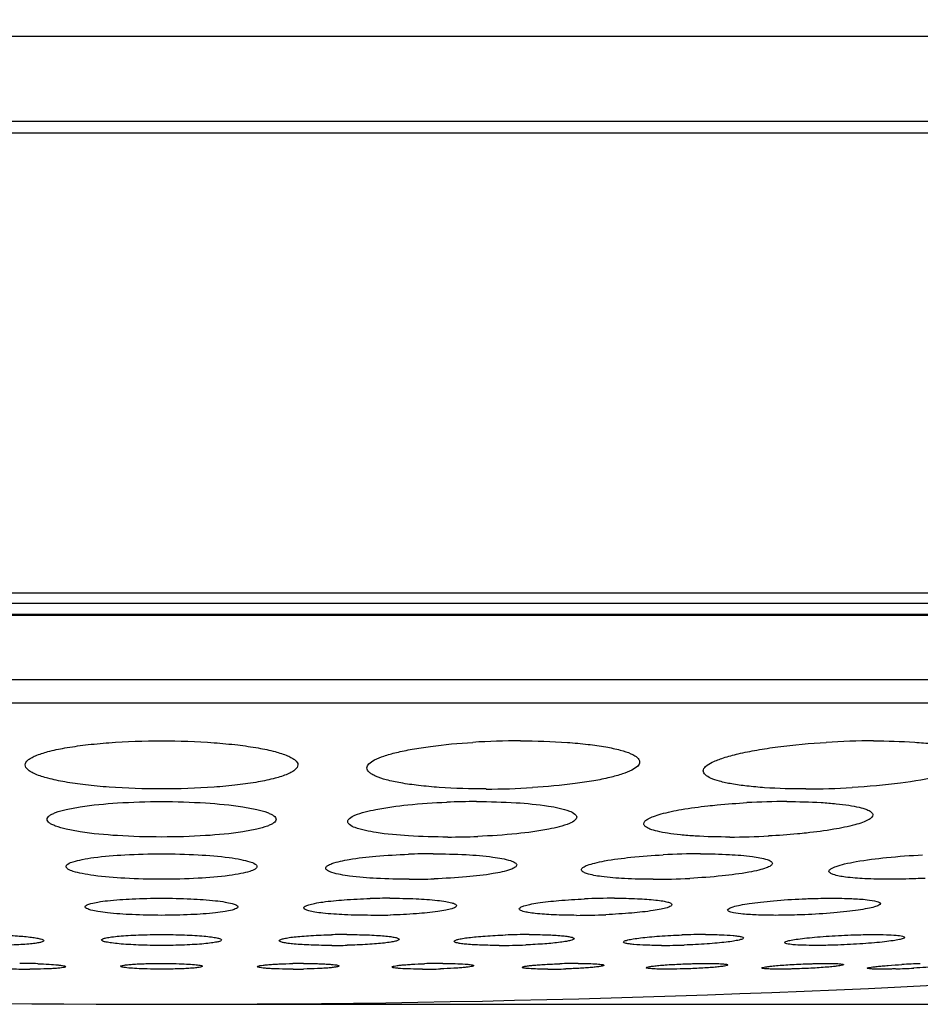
# Model space of a CAD drawing. Header units: millimetres. Extents: x 537 to 2248, y 801 to 1949.
# Tile 32 of 80: x 842 to 859, y 1464 to 1482. Entities that reach past the tile are written whole.
import ezdxf

# ---------------------------------------------------------------- set-up
doc = ezdxf.new("R2010")
doc.units = ezdxf.units.MM
doc.header["$LTSCALE"] = 16.335
doc.header["$PDMODE"] = 3
doc.header["$PDSIZE"] = 0.3125
doc.layers.get('0').update_dxf_attribs({"linetype": 'CONTINUOUS'})
doc.layers.get('Defpoints').update_dxf_attribs({"linetype": 'CONTINUOUS'})
doc.layers.add('02___PRT_ALL_AXES', color=7, linetype='CONTINUOUS')
doc.styles.get("Standard").update_dxf_attribs({"font": 'SimSun Regular.ttf', "width": 0.8})
doc.dimstyles.new('DIMSTYLE_1', dxfattribs={"dimtxt": 15, "dimasz": 10, "dimexe": 0.18, "dimexo": 0.0625, "dimgap": 0.09, "dimtad": 1, "dimdec": 1, "dimdsep": 46, "dimtxsty": 'Standard', "dimblk": 'CLOSED', "dimcen": 0.09, "dimadec": 0, "dimazin": 0, "dimtp": 0.01, "dimtm": 0.01, "dimtfac": 1, "dimtdec": 1, "dimtofl": 0, "dimtmove": 0, "dimatfit": 3, "dimldrblk": 'CLOSED', "dimfxl": 1, "dimtolj": 1, "dimarcsym": 0})

# ---------------------------------------------------------------- blocks, each defined once
blk = doc.blocks.new('_CLOSED')
at = {"color": 0, "linetype": 'ByBlock'}
for p, q in [((0, 0), (-1, 0.2143)), ((-1, 0.2143), (-1, -0.2143)), ((-1, -0.2143), (0, 0)), ((-1, 0), (0, 0))]:
    blk.add_line(p, q, dxfattribs=at)
blk = doc.blocks.new('*D34')
at = {"color": 0, "lineweight": -2, "transparency": 16777216}
for p, q in [((934.23, 1767.087), (1074.613, 1767.087)), ((1074.433, 1474.087), (1074.433, 1757.087)), ((844.723, 1464.087), (1074.613, 1464.087))]:
    blk.add_line(p, q, dxfattribs=at)
at = {"layer": 'Defpoints', "color": 0, "transparency": 16777216}
for p in [(934.168, 1767.087), (1074.433, 1767.087), (844.661, 1464.087)]:
    blk.add_point(p, dxfattribs=at)
at = {"color": 0, "lineweight": -2, "transparency": 16777216, "xscale": 10, "yscale": 10, "zscale": 10}
for p, rotation in [((1074.433, 1767.087), 90), ((1074.433, 1464.087), 270)]:
    blk.add_blockref('_CLOSED', p, dxfattribs=dict(at, rotation=rotation))
at = {"color": 0, "transparency": 16777216, "insert": (1065.093, 1615.587), "char_height": 15, "attachment_point": 5, "rotation": 90}
blk.add_mtext('\\A1;303mm [11.93in]', dxfattribs=at)

msp = doc.modelspace()

# ---------------------------------------------------------------- linework, layer by layer
at = {"color": 7, "linetype": 'Continuous'}
for p, q in [((758.562, 1481.836), (930.76, 1481.836)), ((760.543, 1480.279), (928.778, 1480.279)), ((761.161, 1480.065), (928.161, 1480.065)), ((909.67, 1471.625), (779.651, 1471.625)), ((909.277, 1471.437), (780.044, 1471.437)), ((780.903, 1471.24), (908.418, 1471.24)), ((908.197, 1471.215), (781.125, 1471.215)), ((901.391, 1470.034), (787.931, 1470.034)), ((900.753, 1469.608), (788.568, 1469.608))]:
    msp.add_line(p, q, dxfattribs=at)
msp.add_arc((844.661, 1751.795), 287.708, 266.23382, 273.75835, dxfattribs=at)
at = {"layer": '02___PRT_ALL_AXES', "color": 7, "linetype": 'Continuous'}
for centre, radius, start, end in [((851.241, 1454.798), 14.119, 89.9995, 93.5369), ((857.731, 1454.367), 14.55, 90.0576, 93.4847), ((850.614, 1482.213), 14.179, 270.0009, 273.4279), ((856.459, 1482.616), 14.581, 270.0558, 273.3923), ((850.44, 1454.209), 13.594, 90.0052, 92.3114), ((856.137, 1453.87), 13.934, 90.0499, 93.0564), ((849.911, 1480.778), 13.624, 270.0047, 272.3023), ((855.069, 1481.107), 13.953, 270.0484, 272.9762), ((849.644, 1453.689), 13.157, 90.0062, 91.9872), ((854.552, 1453.508), 13.338, 90.0274, 92.978), ((853.67, 1479.726), 13.347, 270.0263, 272.9002), ((849.203, 1479.558), 13.179, 270.0058, 271.9806), ((848.848, 1453.499), 12.532, 90.0052, 91.656), ((852.972, 1453.327), 12.704, 90.023, 92.5089), ((848.495, 1478.266), 12.547, 270.0049, 271.6519), ((852.266, 1478.425), 12.707, 270.0221, 272.4457), ((848.058, 1453.22), 12.146, 90.0043, 91.3341), ((851.404, 1453.052), 12.313, 90.0187, 92.0446), ((854.652, 1452.766), 12.6, 90.0711, 92.0371), ((847.781, 1477.321), 12.155, 270.004, 271.3316), ((850.848, 1477.528), 12.362, 270.0224, 272.2704), ((853.812, 1477.736), 12.57, 270.0682, 271.9762), ((842.062, 1454.338), 10.498, 88.1948, 90.0136), ((847.262, 1454.065), 10.771, 90.0043, 91.026), ((849.824, 1453.866), 10.97, 90.0174, 91.7768), ((852.312, 1453.528), 11.307, 90.063, 91.7597), ((859.034, 1450.523), 14.315, 91.8418, 93.1983), ((842.246, 1475.257), 10.525, 268.233, 270.0121), ((847.073, 1475.509), 10.777, 270.0041, 271.0244), ((849.445, 1475.7), 10.969, 270.0169, 271.74), ((851.735, 1476.018), 11.287, 270.0612, 271.7163), ((857.672, 1478.98), 14.251, 271.8113, 273.1385)]:
    msp.add_arc(centre, radius, start, end, dxfattribs=at)
for points, knots in [([(842.161, 1468.475), (842.161, 1468.508), (842.199, 1468.56), (842.271, 1468.607), (842.393, 1468.666), (842.6, 1468.73), (842.907, 1468.794), (843.281, 1468.847), (843.872, 1468.902), (844.339, 1468.917), (844.661, 1468.917)], [0, 0, 0, 0, 0.037524, 0.065251, 0.100282, 0.192971, 0.314619, 0.461623, 0.629115, 1, 1, 1, 1]), ([(844.661, 1468.917), (844.982, 1468.917), (845.449, 1468.902), (846.04, 1468.847), (846.415, 1468.794), (846.721, 1468.73), (846.928, 1468.666), (847.05, 1468.607), (847.122, 1468.56), (847.161, 1468.508), (847.161, 1468.475)], [0, 0, 0, 0, 0.370858, 0.538331, 0.685326, 0.806989, 0.899692, 0.934731, 0.962466, 1, 1, 1, 1]), ([(851.241, 1468.917), (851.528, 1468.917), (851.943, 1468.905), (852.465, 1468.858), (852.789, 1468.813), (853.053, 1468.757), (853.23, 1468.702), (853.334, 1468.649), (853.395, 1468.607), (853.427, 1468.56), (853.427, 1468.531)], [0, 0, 0, 0, 0.378573, 0.545632, 0.690685, 0.80976, 0.900267, 0.93451, 0.961808, 1, 1, 1, 1]), ([(857.717, 1468.917), (857.969, 1468.917), (858.329, 1468.907), (858.782, 1468.868), (859.058, 1468.829), (859.281, 1468.783), (859.446, 1468.728), (859.556, 1468.672), (859.595, 1468.611), (859.595, 1468.585)], [0, 0, 0, 0, 0.38546, 0.552179, 0.695519, 0.812342, 0.900868, 0.961216, 1, 1, 1, 1]), ([(848.427, 1468.42), (848.427, 1468.447), (848.468, 1468.513), (848.581, 1468.579), (848.753, 1468.648), (848.984, 1468.711), (849.27, 1468.769), (849.737, 1468.84), (850.109, 1468.874), (850.369, 1468.89)], [0, 0, 0, 0, 0.039767, 0.101699, 0.191574, 0.309255, 0.452751, 0.618555, 1, 1, 1, 1]), ([(854.595, 1468.366), (854.595, 1468.396), (854.647, 1468.468), (854.779, 1468.539), (854.983, 1468.616), (855.255, 1468.687), (855.59, 1468.754), (856.126, 1468.834), (856.552, 1468.872), (856.847, 1468.89)], [0, 0, 0, 0, 0.038025, 0.100507, 0.192291, 0.312374, 0.457922, 0.624571, 1, 1, 1, 1]), ([(859.595, 1468.585), (859.595, 1468.555), (859.561, 1468.507), (859.497, 1468.46), (859.388, 1468.401), (859.203, 1468.334), (858.799, 1468.228), (858.164, 1468.127), (857.62, 1468.078), (857.322, 1468.06)], [0, 0, 0, 0, 0.037982, 0.06581, 0.100741, 0.192669, 0.31294, 0.625139, 1, 1, 1, 1]), ([(844.661, 1468.035), (844.339, 1468.035), (843.873, 1468.05), (843.282, 1468.104), (842.908, 1468.157), (842.601, 1468.221), (842.394, 1468.284), (842.271, 1468.344), (842.2, 1468.391), (842.161, 1468.443), (842.161, 1468.475)], [0, 0, 0, 0, 0.370717, 0.538126, 0.685097, 0.806788, 0.899531, 0.934624, 0.9624, 1, 1, 1, 1]), ([(847.161, 1468.475), (847.16, 1468.443), (847.121, 1468.391), (847.05, 1468.344), (846.928, 1468.285), (846.72, 1468.221), (846.414, 1468.157), (846.039, 1468.104), (845.448, 1468.05), (844.982, 1468.035), (844.661, 1468.035)], [0, 0, 0, 0, 0.03759, 0.065363, 0.100452, 0.193186, 0.314865, 0.461844, 0.629272, 1, 1, 1, 1]), ([(850.614, 1468.035), (850.327, 1468.035), (849.912, 1468.047), (849.39, 1468.094), (849.066, 1468.139), (848.802, 1468.194), (848.625, 1468.249), (848.521, 1468.302), (848.459, 1468.344), (848.427, 1468.391), (848.427, 1468.42)], [0, 0, 0, 0, 0.378517, 0.545538, 0.690574, 0.80968, 0.900197, 0.934464, 0.961796, 1, 1, 1, 1]), ([(853.427, 1468.531), (853.427, 1468.503), (853.385, 1468.437), (853.271, 1468.371), (853.097, 1468.302), (852.862, 1468.238), (852.573, 1468.18), (852.101, 1468.109), (851.724, 1468.076), (851.462, 1468.06)], [0, 0, 0, 0, 0.039713, 0.101716, 0.191763, 0.309611, 0.453234, 0.619078, 1, 1, 1, 1]), ([(856.473, 1468.035), (856.222, 1468.035), (855.861, 1468.044), (855.408, 1468.084), (855.132, 1468.122), (854.909, 1468.168), (854.744, 1468.223), (854.634, 1468.28), (854.595, 1468.34), (854.595, 1468.366)], [0, 0, 0, 0, 0.385475, 0.55217, 0.695502, 0.812335, 0.900883, 0.961219, 1, 1, 1, 1]), ([(842.561, 1467.479), (842.561, 1467.503), (842.595, 1467.542), (842.654, 1467.576), (842.757, 1467.62), (842.931, 1467.666), (843.309, 1467.735), (843.893, 1467.789), (844.391, 1467.804), (844.661, 1467.804)], [0, 0, 0, 0, 0.034374, 0.061287, 0.095864, 0.188397, 0.310523, 0.626835, 1, 1, 1, 1]), ([(844.661, 1467.804), (844.93, 1467.804), (845.428, 1467.789), (846.012, 1467.735), (846.39, 1467.666), (846.564, 1467.62), (846.667, 1467.576), (846.726, 1467.542), (846.761, 1467.503), (846.761, 1467.479)], [0, 0, 0, 0, 0.373131, 0.689414, 0.811555, 0.904103, 0.93869, 0.965612, 1, 1, 1, 1]), ([(848.075, 1467.438), (848.075, 1467.46), (848.118, 1467.514), (848.291, 1467.594), (848.653, 1467.68), (849.216, 1467.754), (849.652, 1467.783), (849.891, 1467.793)], [0, 0, 0, 0, 0.035399, 0.096055, 0.30606, 0.619362, 1, 1, 1, 1]), ([(850.438, 1467.804), (850.68, 1467.804), (851.12, 1467.792), (851.688, 1467.741), (852.056, 1467.668), (852.231, 1467.594), (852.275, 1467.541), (852.275, 1467.519)], [0, 0, 0, 0, 0.381222, 0.695371, 0.905063, 0.965089, 1, 1, 1, 1]), ([(853.503, 1467.398), (853.503, 1467.414), (853.527, 1467.453), (853.593, 1467.495), (853.693, 1467.539), (853.896, 1467.601), (854.229, 1467.669), (854.518, 1467.708), (854.68, 1467.726)], [0, 0, 0, 0, 0.039062, 0.099425, 0.18674, 0.301697, 0.608284, 1, 1, 1, 1]), ([(854.68, 1467.726), (854.737, 1467.732), (854.975, 1467.757), (855.213, 1467.774), (855.394, 1467.784)], [0, 0, 0, 0, 0.239548, 1, 1, 1, 1]), ([(856.125, 1467.804), (856.336, 1467.804), (856.639, 1467.797), (857.019, 1467.768), (857.251, 1467.739), (857.438, 1467.706), (857.577, 1467.665), (857.667, 1467.625), (857.703, 1467.579), (857.703, 1467.56)], [0, 0, 0, 0, 0.38811, 0.555969, 0.700192, 0.817471, 0.905754, 0.96466, 1, 1, 1, 1]), ([(844.661, 1467.154), (844.391, 1467.154), (843.894, 1467.169), (843.309, 1467.222), (842.932, 1467.291), (842.758, 1467.337), (842.654, 1467.381), (842.596, 1467.415), (842.561, 1467.454), (842.561, 1467.479)], [0, 0, 0, 0, 0.372984, 0.689177, 0.811343, 0.903933, 0.938573, 0.965539, 1, 1, 1, 1]), ([(846.761, 1467.479), (846.76, 1467.454), (846.726, 1467.415), (846.667, 1467.381), (846.564, 1467.337), (846.389, 1467.291), (846.012, 1467.222), (845.428, 1467.169), (844.93, 1467.154), (844.661, 1467.154)], [0, 0, 0, 0, 0.034448, 0.061408, 0.096044, 0.188622, 0.310777, 0.626996, 1, 1, 1, 1]), ([(852.275, 1467.519), (852.275, 1467.497), (852.232, 1467.444), (852.059, 1467.363), (851.696, 1467.277), (851.134, 1467.204), (850.698, 1467.174), (850.458, 1467.165)], [0, 0, 0, 0, 0.035464, 0.096177, 0.306264, 0.619535, 1, 1, 1, 1]), ([(857.703, 1467.56), (857.703, 1467.543), (857.678, 1467.503), (857.61, 1467.461), (857.506, 1467.416), (857.296, 1467.353), (856.953, 1467.285), (856.655, 1467.245), (856.488, 1467.227)], [0, 0, 0, 0, 0.038738, 0.099104, 0.186605, 0.301852, 0.608873, 1, 1, 1, 1]), ([(849.912, 1467.154), (849.671, 1467.154), (849.231, 1467.166), (848.663, 1467.217), (848.295, 1467.29), (848.12, 1467.363), (848.075, 1467.416), (848.075, 1467.438)], [0, 0, 0, 0, 0.381155, 0.695245, 0.904977, 0.965068, 1, 1, 1, 1]), ([(855.081, 1467.154), (854.87, 1467.154), (854.567, 1467.161), (854.187, 1467.19), (853.955, 1467.218), (853.768, 1467.252), (853.629, 1467.293), (853.539, 1467.332), (853.503, 1467.379), (853.503, 1467.398)], [0, 0, 0, 0, 0.388098, 0.555924, 0.700138, 0.817428, 0.905738, 0.964646, 1, 1, 1, 1]), ([(856.488, 1467.227), (856.433, 1467.221), (856.201, 1467.198), (855.97, 1467.182), (855.793, 1467.173)], [0, 0, 0, 0, 0.24038, 1, 1, 1, 1]), ([(842.911, 1466.612), (842.911, 1466.631), (842.959, 1466.674), (843.059, 1466.708), (843.221, 1466.748), (843.535, 1466.796), (844.022, 1466.836), (844.436, 1466.846), (844.661, 1466.846)], [0, 0, 0, 0, 0.031395, 0.091593, 0.184122, 0.306628, 0.624794, 1, 1, 1, 1]), ([(844.661, 1466.846), (844.885, 1466.846), (845.299, 1466.836), (845.786, 1466.796), (846.1, 1466.748), (846.262, 1466.708), (846.362, 1466.674), (846.411, 1466.631), (846.411, 1466.612)], [0, 0, 0, 0, 0.375192, 0.693351, 0.81586, 0.908395, 0.9686, 1, 1, 1, 1]), ([(847.673, 1466.583), (847.673, 1466.6), (847.712, 1466.639), (847.854, 1466.695), (848.158, 1466.758), (848.625, 1466.81), (848.989, 1466.831), (849.188, 1466.838)], [0, 0, 0, 0, 0.03206, 0.091357, 0.301505, 0.616626, 1, 1, 1, 1]), ([(849.643, 1466.846), (849.843, 1466.846), (850.21, 1466.837), (850.682, 1466.801), (850.989, 1466.747), (851.134, 1466.697), (851.173, 1466.658), (851.173, 1466.642)], [0, 0, 0, 0, 0.383465, 0.699594, 0.909519, 0.968372, 1, 1, 1, 1]), ([(852.361, 1466.554), (852.361, 1466.571), (852.4, 1466.61), (852.484, 1466.643), (852.618, 1466.684), (852.884, 1466.737), (853.303, 1466.791), (853.662, 1466.817), (853.859, 1466.828)], [0, 0, 0, 0, 0.031804, 0.091127, 0.181473, 0.301467, 0.616621, 1, 1, 1, 1]), ([(854.546, 1466.846), (854.722, 1466.846), (855.039, 1466.839), (855.446, 1466.809), (855.706, 1466.763), (855.829, 1466.719), (855.861, 1466.685), (855.861, 1466.67)], [0, 0, 0, 0, 0.390565, 0.704747, 0.910315, 0.968039, 1, 1, 1, 1]), ([(856.899, 1466.527), (856.899, 1466.545), (856.948, 1466.586), (857.045, 1466.622), (857.204, 1466.666), (857.511, 1466.726), (857.989, 1466.786), (858.396, 1466.816), (858.617, 1466.828)], [0, 0, 0, 0, 0.030704, 0.091054, 0.183737, 0.306289, 0.624109, 1, 1, 1, 1]), ([(844.661, 1466.379), (844.436, 1466.379), (844.022, 1466.389), (843.535, 1466.429), (843.221, 1466.477), (843.059, 1466.517), (842.959, 1466.55), (842.911, 1466.594), (842.911, 1466.612)], [0, 0, 0, 0, 0.375173, 0.693275, 0.815801, 0.908337, 0.968577, 1, 1, 1, 1]), ([(846.411, 1466.612), (846.411, 1466.594), (846.362, 1466.55), (846.262, 1466.517), (846.1, 1466.477), (845.786, 1466.429), (845.299, 1466.389), (844.885, 1466.379), (844.661, 1466.379)], [0, 0, 0, 0, 0.031422, 0.091659, 0.184197, 0.306726, 0.624828, 1, 1, 1, 1]), ([(849.204, 1466.379), (849.003, 1466.379), (848.637, 1466.388), (848.165, 1466.424), (847.858, 1466.477), (847.713, 1466.528), (847.673, 1466.566), (847.673, 1466.583)], [0, 0, 0, 0, 0.383328, 0.699346, 0.909367, 0.968278, 1, 1, 1, 1]), ([(851.173, 1466.642), (851.173, 1466.625), (851.134, 1466.585), (850.992, 1466.53), (850.688, 1466.467), (850.221, 1466.415), (849.857, 1466.394), (849.658, 1466.387)], [0, 0, 0, 0, 0.032134, 0.091575, 0.30183, 0.616892, 1, 1, 1, 1]), ([(855.861, 1466.67), (855.861, 1466.654), (855.821, 1466.615), (855.736, 1466.581), (855.599, 1466.54), (855.331, 1466.487), (854.907, 1466.433), (854.544, 1466.406), (854.345, 1466.396)], [0, 0, 0, 0, 0.031824, 0.091296, 0.181904, 0.302087, 0.617378, 1, 1, 1, 1]), ([(853.676, 1466.379), (853.5, 1466.379), (853.183, 1466.386), (852.776, 1466.416), (852.516, 1466.462), (852.393, 1466.506), (852.361, 1466.54), (852.361, 1466.554)], [0, 0, 0, 0, 0.390486, 0.704578, 0.910223, 0.968008, 1, 1, 1, 1]), ([(858.005, 1466.379), (857.855, 1466.379), (857.586, 1466.385), (857.243, 1466.409), (857.027, 1466.447), (856.925, 1466.485), (856.899, 1466.514), (856.899, 1466.527)], [0, 0, 0, 0, 0.396872, 0.709304, 0.911082, 0.967691, 1, 1, 1, 1]), ([(858.663, 1466.396), (858.607, 1466.394), (858.388, 1466.384), (858.168, 1466.379), (858.005, 1466.379)], [0, 0, 0, 0, 0.256065, 1, 1, 1, 1]), ([(843.261, 1465.875), (843.261, 1465.889), (843.303, 1465.918), (843.38, 1465.939), (843.51, 1465.967), (843.761, 1465.998), (844.151, 1466.025), (844.482, 1466.032), (844.661, 1466.032)], [0, 0, 0, 0, 0.028473, 0.087701, 0.180159, 0.303091, 0.622866, 1, 1, 1, 1]), ([(844.661, 1466.032), (844.84, 1466.032), (845.17, 1466.025), (845.56, 1465.998), (845.811, 1465.967), (845.942, 1465.939), (846.019, 1465.918), (846.061, 1465.889), (846.061, 1465.875)], [0, 0, 0, 0, 0.377105, 0.696883, 0.819822, 0.912284, 0.97152, 1, 1, 1, 1]), ([(847.271, 1465.855), (847.271, 1465.867), (847.305, 1465.894), (847.371, 1465.915), (847.481, 1465.942), (847.696, 1465.976), (848.036, 1466.008), (848.326, 1466.022), (848.486, 1466.027)], [0, 0, 0, 0, 0.028855, 0.08695, 0.177022, 0.297494, 0.614399, 1, 1, 1, 1]), ([(848.847, 1466.032), (849.007, 1466.032), (849.299, 1466.026), (849.642, 1466.004), (849.859, 1465.976), (849.97, 1465.952), (850.037, 1465.933), (850.071, 1465.907), (850.071, 1465.895)], [0, 0, 0, 0, 0.385482, 0.703252, 0.823653, 0.91368, 0.971477, 1, 1, 1, 1]), ([(852.967, 1466.032), (853.107, 1466.032), (853.361, 1466.027), (853.656, 1466.008), (853.841, 1465.985), (853.934, 1465.964), (853.991, 1465.948), (854.019, 1465.924), (854.019, 1465.914)], [0, 0, 0, 0, 0.392781, 0.708681, 0.826879, 0.91473, 0.971311, 1, 1, 1, 1]), ([(856.41, 1466.019), (856.456, 1466.022), (856.638, 1466.028), (856.82, 1466.032), (856.956, 1466.032)], [0, 0, 0, 0, 0.255981, 1, 1, 1, 1]), ([(856.956, 1466.032), (857.076, 1466.032), (857.291, 1466.028), (857.565, 1466.012), (857.738, 1465.986), (857.818, 1465.962), (857.841, 1465.941), (857.841, 1465.933)], [0, 0, 0, 0, 0.399295, 0.713625, 0.915722, 0.971069, 1, 1, 1, 1]), ([(844.661, 1465.718), (844.482, 1465.718), (844.151, 1465.725), (843.761, 1465.752), (843.51, 1465.784), (843.38, 1465.811), (843.303, 1465.832), (843.261, 1465.862), (843.261, 1465.875)], [0, 0, 0, 0, 0.377086, 0.696811, 0.819766, 0.912229, 0.971497, 1, 1, 1, 1]), ([(846.061, 1465.875), (846.061, 1465.862), (846.019, 1465.832), (845.942, 1465.811), (845.811, 1465.784), (845.56, 1465.752), (845.17, 1465.725), (844.84, 1465.718), (844.661, 1465.718)], [0, 0, 0, 0, 0.0285, 0.087764, 0.180232, 0.303188, 0.622898, 1, 1, 1, 1]), ([(848.496, 1465.718), (848.336, 1465.718), (848.043, 1465.724), (847.701, 1465.747), (847.484, 1465.774), (847.373, 1465.798), (847.306, 1465.817), (847.271, 1465.843), (847.271, 1465.855)], [0, 0, 0, 0, 0.385347, 0.703008, 0.823421, 0.913522, 0.971375, 1, 1, 1, 1]), ([(850.071, 1465.895), (850.071, 1465.883), (850.037, 1465.856), (849.971, 1465.835), (849.861, 1465.808), (849.646, 1465.774), (849.306, 1465.742), (849.016, 1465.728), (848.856, 1465.724)], [0, 0, 0, 0, 0.028929, 0.087162, 0.177305, 0.297807, 0.614654, 1, 1, 1, 1]), ([(851.219, 1465.836), (851.219, 1465.848), (851.252, 1465.874), (851.317, 1465.896), (851.425, 1465.923), (851.637, 1465.959), (851.972, 1465.995), (852.258, 1466.013), (852.416, 1466.02)], [0, 0, 0, 0, 0.028661, 0.086729, 0.176786, 0.297103, 0.614052, 1, 1, 1, 1]), ([(854.019, 1465.914), (854.019, 1465.902), (853.985, 1465.876), (853.919, 1465.854), (853.809, 1465.826), (853.595, 1465.791), (853.256, 1465.754), (852.967, 1465.737), (852.808, 1465.73)], [0, 0, 0, 0, 0.028711, 0.086943, 0.17726, 0.297768, 0.614849, 1, 1, 1, 1]), ([(855.041, 1465.817), (855.041, 1465.83), (855.082, 1465.858), (855.156, 1465.881), (855.284, 1465.911), (855.45, 1465.938), (855.655, 1465.964), (855.978, 1465.996), (856.234, 1466.012), (856.41, 1466.019)], [0, 0, 0, 0, 0.027937, 0.087162, 0.179524, 0.302299, 0.451528, 0.621685, 1, 1, 1, 1]), ([(857.841, 1465.933), (857.841, 1465.92), (857.798, 1465.892), (857.723, 1465.868), (857.593, 1465.838), (857.425, 1465.811), (857.217, 1465.785), (856.89, 1465.753), (856.632, 1465.737), (856.454, 1465.73)], [0, 0, 0, 0, 0.027973, 0.087397, 0.180049, 0.303105, 0.452509, 0.622673, 1, 1, 1, 1]), ([(852.271, 1465.718), (852.13, 1465.718), (851.877, 1465.723), (851.581, 1465.742), (851.397, 1465.765), (851.304, 1465.786), (851.247, 1465.802), (851.219, 1465.826), (851.219, 1465.836)], [0, 0, 0, 0, 0.392677, 0.70848, 0.826682, 0.914609, 0.971263, 1, 1, 1, 1]), ([(855.925, 1465.718), (855.805, 1465.718), (855.59, 1465.722), (855.316, 1465.738), (855.143, 1465.764), (855.063, 1465.789), (855.041, 1465.809), (855.041, 1465.817)], [0, 0, 0, 0, 0.399317, 0.713608, 0.915705, 0.971085, 1, 1, 1, 1]), ([(856.454, 1465.73), (856.409, 1465.728), (856.233, 1465.722), (856.057, 1465.718), (855.925, 1465.718)], [0, 0, 0, 0, 0.256048, 1, 1, 1, 1]), ([(841.694, 1465.358), (841.802, 1465.354), (841.997, 1465.344), (842.224, 1465.324), (842.365, 1465.304), (842.437, 1465.288), (842.479, 1465.276), (842.502, 1465.261), (842.502, 1465.253)], [0, 0, 0, 0, 0.394996, 0.711349, 0.829849, 0.917677, 0.973645, 1, 1, 1, 1]), ([(843.561, 1465.266), (843.561, 1465.275), (843.596, 1465.293), (843.654, 1465.307), (843.758, 1465.324), (843.891, 1465.338), (844.056, 1465.35), (844.316, 1465.362), (844.52, 1465.366), (844.661, 1465.366)], [0, 0, 0, 0, 0.025756, 0.08417, 0.176593, 0.299914, 0.449921, 0.621141, 1, 1, 1, 1]), ([(844.661, 1465.366), (844.801, 1465.366), (845.005, 1465.362), (845.265, 1465.35), (845.43, 1465.338), (845.564, 1465.324), (845.667, 1465.307), (845.725, 1465.293), (845.761, 1465.275), (845.761, 1465.266)], [0, 0, 0, 0, 0.378809, 0.550027, 0.700056, 0.823387, 0.915812, 0.974233, 1, 1, 1, 1]), ([(846.819, 1465.253), (846.819, 1465.262), (846.848, 1465.279), (846.898, 1465.292), (846.985, 1465.309), (847.1, 1465.323), (847.242, 1465.337), (847.469, 1465.353), (847.65, 1465.359), (847.775, 1465.362)], [0, 0, 0, 0, 0.025853, 0.08294, 0.172888, 0.293757, 0.441703, 0.612336, 1, 1, 1, 1]), ([(848.057, 1465.366), (848.183, 1465.366), (848.364, 1465.363), (848.594, 1465.352), (848.737, 1465.342), (848.852, 1465.33), (848.94, 1465.315), (848.99, 1465.303), (849.019, 1465.287), (849.019, 1465.278)], [0, 0, 0, 0, 0.387351, 0.558455, 0.706671, 0.827477, 0.917453, 0.974374, 1, 1, 1, 1]), ([(850.027, 1465.241), (850.027, 1465.249), (850.055, 1465.266), (850.103, 1465.279), (850.189, 1465.296), (850.301, 1465.312), (850.44, 1465.327), (850.664, 1465.345), (850.842, 1465.353), (850.965, 1465.358)], [0, 0, 0, 0, 0.025696, 0.082681, 0.172502, 0.293114, 0.441065, 0.611695, 1, 1, 1, 1]), ([(851.4, 1465.366), (851.51, 1465.366), (851.709, 1465.363), (851.941, 1465.351), (852.086, 1465.336), (852.16, 1465.323), (852.202, 1465.312), (852.226, 1465.298), (852.227, 1465.291)], [0, 0, 0, 0, 0.394581, 0.712419, 0.831056, 0.918799, 0.974248, 1, 1, 1, 1]), ([(853.132, 1465.229), (853.132, 1465.238), (853.167, 1465.255), (853.222, 1465.27), (853.323, 1465.289), (853.453, 1465.306), (853.614, 1465.323), (853.867, 1465.343), (854.067, 1465.353), (854.205, 1465.358)], [0, 0, 0, 0, 0.025334, 0.083609, 0.175757, 0.298787, 0.448607, 0.619587, 1, 1, 1, 1]), ([(854.637, 1465.366), (854.731, 1465.366), (854.9, 1465.364), (855.096, 1465.353), (855.216, 1465.341), (855.277, 1465.33), (855.312, 1465.321), (855.332, 1465.309), (855.332, 1465.303)], [0, 0, 0, 0, 0.401444, 0.717393, 0.834045, 0.919948, 0.974275, 1, 1, 1, 1]), ([(856.086, 1465.218), (856.086, 1465.228), (856.129, 1465.245), (856.191, 1465.261), (856.31, 1465.281), (856.459, 1465.3), (856.643, 1465.319), (856.926, 1465.341), (857.148, 1465.352), (857.3, 1465.358)], [0, 0, 0, 0, 0.024957, 0.084914, 0.179713, 0.305643, 0.457573, 0.628904, 1, 1, 1, 1]), ([(858.286, 1465.314), (858.286, 1465.304), (858.243, 1465.287), (858.18, 1465.27), (858.06, 1465.25), (857.909, 1465.231), (857.724, 1465.212), (857.438, 1465.19), (857.215, 1465.179), (857.062, 1465.174)], [0, 0, 0, 0, 0.025027, 0.08523, 0.18028, 0.306475, 0.458532, 0.629839, 1, 1, 1, 1]), ([(857.3, 1465.358), (857.336, 1465.359), (857.475, 1465.363), (857.614, 1465.366), (857.716, 1465.366)], [0, 0, 0, 0, 0.260948, 1, 1, 1, 1]), ([(857.716, 1465.366), (857.795, 1465.366), (857.934, 1465.364), (858.11, 1465.356), (858.222, 1465.342), (858.271, 1465.33), (858.286, 1465.319), (858.286, 1465.314)], [0, 0, 0, 0, 0.407308, 0.721994, 0.921151, 0.974317, 1, 1, 1, 1]), ([(842.502, 1465.253), (842.502, 1465.245), (842.472, 1465.228), (842.422, 1465.217), (842.334, 1465.201), (842.219, 1465.19), (842.076, 1465.179), (841.847, 1465.169), (841.666, 1465.166), (841.54, 1465.166)], [0, 0, 0, 0, 0.02571, 0.082673, 0.172718, 0.293517, 0.441679, 0.612712, 1, 1, 1, 1]), ([(844.661, 1465.166), (844.52, 1465.166), (844.316, 1465.169), (844.057, 1465.182), (843.891, 1465.194), (843.758, 1465.208), (843.654, 1465.225), (843.596, 1465.238), (843.561, 1465.256), (843.561, 1465.266)], [0, 0, 0, 0, 0.37879, 0.549976, 0.699989, 0.823336, 0.915759, 0.974211, 1, 1, 1, 1]), ([(845.761, 1465.266), (845.761, 1465.256), (845.725, 1465.238), (845.667, 1465.225), (845.563, 1465.208), (845.43, 1465.194), (845.265, 1465.182), (845.005, 1465.169), (844.801, 1465.166), (844.661, 1465.166)], [0, 0, 0, 0, 0.025782, 0.08423, 0.176668, 0.300015, 0.449999, 0.621171, 1, 1, 1, 1]), ([(847.781, 1465.166), (847.656, 1465.166), (847.474, 1465.169), (847.245, 1465.179), (847.102, 1465.19), (846.987, 1465.201), (846.899, 1465.217), (846.849, 1465.228), (846.819, 1465.245), (846.819, 1465.253)], [0, 0, 0, 0, 0.387222, 0.558249, 0.706438, 0.827252, 0.917295, 0.974266, 1, 1, 1, 1]), ([(849.019, 1465.278), (849.019, 1465.27), (848.99, 1465.253), (848.94, 1465.24), (848.853, 1465.223), (848.739, 1465.208), (848.597, 1465.195), (848.369, 1465.179), (848.188, 1465.172), (848.063, 1465.169)], [0, 0, 0, 0, 0.025926, 0.083144, 0.173155, 0.294058, 0.442015, 0.612583, 1, 1, 1, 1]), ([(850.853, 1465.166), (850.743, 1465.166), (850.544, 1465.169), (850.312, 1465.181), (850.167, 1465.196), (850.093, 1465.209), (850.051, 1465.219), (850.027, 1465.234), (850.027, 1465.241)], [0, 0, 0, 0, 0.394728, 0.71214, 0.830753, 0.918607, 0.974317, 1, 1, 1, 1]), ([(852.227, 1465.291), (852.227, 1465.283), (852.2, 1465.267), (852.154, 1465.254), (852.074, 1465.237), (851.918, 1465.215), (851.668, 1465.192), (851.456, 1465.18), (851.338, 1465.176)], [0, 0, 0, 0, 0.025969, 0.082587, 0.171708, 0.291709, 0.609296, 1, 1, 1, 1]), ([(853.827, 1465.166), (853.733, 1465.166), (853.564, 1465.168), (853.368, 1465.178), (853.247, 1465.191), (853.187, 1465.202), (853.151, 1465.21), (853.132, 1465.223), (853.132, 1465.229)], [0, 0, 0, 0, 0.401461, 0.717375, 0.83402, 0.919928, 0.974286, 1, 1, 1, 1]), ([(855.332, 1465.303), (855.332, 1465.293), (855.296, 1465.276), (855.24, 1465.261), (855.137, 1465.242), (855.006, 1465.225), (854.843, 1465.208), (854.587, 1465.188), (854.385, 1465.178), (854.245, 1465.174)], [0, 0, 0, 0, 0.025388, 0.083873, 0.176321, 0.299639, 0.449641, 0.620625, 1, 1, 1, 1]), ([(856.656, 1465.166), (856.578, 1465.166), (856.438, 1465.168), (856.262, 1465.176), (856.151, 1465.19), (856.102, 1465.202), (856.086, 1465.213), (856.086, 1465.218)], [0, 0, 0, 0, 0.407239, 0.72181, 0.921001, 0.974246, 1, 1, 1, 1]), ([(857.062, 1465.174), (857.027, 1465.172), (856.891, 1465.168), (856.756, 1465.166), (856.656, 1465.166)], [0, 0, 0, 0, 0.26089, 1, 1, 1, 1]), ([(842.904, 1464.777), (842.904, 1464.772), (842.882, 1464.764), (842.85, 1464.758), (842.789, 1464.75), (842.711, 1464.744), (842.613, 1464.738), (842.457, 1464.733), (842.334, 1464.731), (842.248, 1464.731)], [0, 0, 0, 0, 0.023132, 0.079508, 0.169354, 0.290558, 0.439334, 0.611314, 1, 1, 1, 1]), ([(842.393, 1464.831), (842.462, 1464.828), (842.585, 1464.823), (842.73, 1464.813), (842.818, 1464.802), (842.864, 1464.794), (842.888, 1464.788), (842.904, 1464.781), (842.904, 1464.777)], [0, 0, 0, 0, 0.400206, 0.717173, 0.835104, 0.922158, 0.976483, 1, 1, 1, 1]), ([(843.911, 1464.783), (843.911, 1464.789), (843.937, 1464.798), (843.974, 1464.805), (844.045, 1464.814), (844.136, 1464.821), (844.249, 1464.828), (844.426, 1464.834), (844.565, 1464.836), (844.661, 1464.836)], [0, 0, 0, 0, 0.023169, 0.081067, 0.173317, 0.296977, 0.447596, 0.619718, 1, 1, 1, 1]), ([(844.34, 1464.736), (844.282, 1464.738), (844.177, 1464.743), (844.056, 1464.752), (843.982, 1464.761), (843.944, 1464.768), (843.923, 1464.773), (843.911, 1464.78), (843.911, 1464.783)], [0, 0, 0, 0, 0.405471, 0.720596, 0.836669, 0.922275, 0.975943, 1, 1, 1, 1]), ([(844.661, 1464.836), (844.689, 1464.836), (844.797, 1464.835), (844.906, 1464.833), (844.987, 1464.831)], [0, 0, 0, 0, 0.256748, 1, 1, 1, 1]), ([(845.411, 1464.783), (845.411, 1464.778), (845.384, 1464.769), (845.347, 1464.762), (845.275, 1464.753), (845.185, 1464.746), (845.072, 1464.739), (844.895, 1464.733), (844.756, 1464.731), (844.661, 1464.731)], [0, 0, 0, 0, 0.023351, 0.081372, 0.173749, 0.297411, 0.447972, 0.619958, 1, 1, 1, 1]), ([(844.987, 1464.831), (845.045, 1464.829), (845.148, 1464.824), (845.268, 1464.815), (845.341, 1464.806), (845.378, 1464.799), (845.399, 1464.794), (845.411, 1464.787), (845.411, 1464.783)], [0, 0, 0, 0, 0.406213, 0.721336, 0.83721, 0.922603, 0.976099, 1, 1, 1, 1]), ([(846.417, 1464.777), (846.417, 1464.782), (846.439, 1464.79), (846.471, 1464.797), (846.531, 1464.806), (846.609, 1464.814), (846.705, 1464.821), (846.861, 1464.829), (846.984, 1464.833), (847.069, 1464.834)], [0, 0, 0, 0, 0.023213, 0.079392, 0.16942, 0.290429, 0.438919, 0.610319, 1, 1, 1, 1]), ([(847.073, 1464.731), (846.988, 1464.731), (846.864, 1464.733), (846.708, 1464.738), (846.61, 1464.744), (846.532, 1464.75), (846.471, 1464.758), (846.439, 1464.764), (846.417, 1464.772), (846.417, 1464.777)], [0, 0, 0, 0, 0.388704, 0.560681, 0.709469, 0.830681, 0.920524, 0.976888, 1, 1, 1, 1]), ([(847.261, 1464.836), (847.347, 1464.836), (847.471, 1464.834), (847.627, 1464.829), (847.725, 1464.823), (847.803, 1464.817), (847.864, 1464.809), (847.895, 1464.803), (847.917, 1464.795), (847.917, 1464.79)], [0, 0, 0, 0, 0.388833, 0.560908, 0.709721, 0.830929, 0.920697, 0.97695, 1, 1, 1, 1]), ([(847.917, 1464.79), (847.917, 1464.785), (847.896, 1464.777), (847.864, 1464.77), (847.803, 1464.761), (847.726, 1464.753), (847.629, 1464.746), (847.474, 1464.738), (847.351, 1464.734), (847.265, 1464.733)], [0, 0, 0, 0, 0.023362, 0.07964, 0.169731, 0.290811, 0.439266, 0.610592, 1, 1, 1, 1]), ([(848.884, 1464.77), (848.884, 1464.775), (848.904, 1464.783), (848.933, 1464.79), (848.988, 1464.798), (849.059, 1464.806), (849.147, 1464.814), (849.291, 1464.823), (849.405, 1464.828), (849.484, 1464.83)], [0, 0, 0, 0, 0.02322, 0.078794, 0.167597, 0.287674, 0.435329, 0.606582, 1, 1, 1, 1]), ([(849.448, 1464.731), (849.373, 1464.731), (849.238, 1464.733), (849.079, 1464.739), (848.981, 1464.747), (848.93, 1464.754), (848.903, 1464.759), (848.884, 1464.766), (848.884, 1464.77)], [0, 0, 0, 0, 0.396377, 0.715529, 0.834529, 0.922232, 0.976979, 1, 1, 1, 1]), ([(850.384, 1464.796), (850.384, 1464.792), (850.365, 1464.784), (850.335, 1464.777), (850.279, 1464.768), (850.208, 1464.76), (850.118, 1464.753), (849.973, 1464.743), (849.858, 1464.739), (849.778, 1464.736)], [0, 0, 0, 0, 0.023236, 0.079012, 0.167984, 0.288247, 0.436051, 0.607281, 1, 1, 1, 1]), ([(849.821, 1464.836), (849.896, 1464.836), (850.031, 1464.834), (850.19, 1464.828), (850.288, 1464.82), (850.339, 1464.813), (850.366, 1464.808), (850.384, 1464.801), (850.384, 1464.796)], [0, 0, 0, 0, 0.396396, 0.715643, 0.834638, 0.922333, 0.977005, 1, 1, 1, 1]), ([(851.273, 1464.764), (851.273, 1464.77), (851.297, 1464.777), (851.33, 1464.785), (851.395, 1464.794), (851.478, 1464.803), (851.581, 1464.812), (851.745, 1464.822), (851.875, 1464.828), (851.964, 1464.83)], [0, 0, 0, 0, 0.022816, 0.079794, 0.170681, 0.293072, 0.442593, 0.614161, 1, 1, 1, 1]), ([(851.747, 1464.731), (851.683, 1464.731), (851.568, 1464.732), (851.434, 1464.738), (851.352, 1464.744), (851.31, 1464.75), (851.288, 1464.754), (851.273, 1464.761), (851.273, 1464.764)], [0, 0, 0, 0, 0.403039, 0.72082, 0.837819, 0.923784, 0.977189, 1, 1, 1, 1]), ([(852.773, 1464.803), (852.773, 1464.797), (852.749, 1464.79), (852.715, 1464.782), (852.649, 1464.772), (852.565, 1464.763), (852.46, 1464.755), (852.295, 1464.744), (852.164, 1464.739), (852.073, 1464.736)], [0, 0, 0, 0, 0.022918, 0.080188, 0.171413, 0.294037, 0.443727, 0.615235, 1, 1, 1, 1]), ([(852.299, 1464.836), (852.363, 1464.836), (852.478, 1464.835), (852.612, 1464.829), (852.694, 1464.823), (852.736, 1464.817), (852.759, 1464.813), (852.773, 1464.806), (852.773, 1464.803)], [0, 0, 0, 0, 0.40319, 0.72111, 0.83811, 0.924037, 0.977324, 1, 1, 1, 1]), ([(853.546, 1464.758), (853.546, 1464.764), (853.575, 1464.771), (853.613, 1464.781), (853.689, 1464.79), (853.785, 1464.8), (853.904, 1464.81), (854.088, 1464.821), (854.233, 1464.827), (854.333, 1464.83)], [0, 0, 0, 0, 0.022785, 0.081381, 0.174905, 0.299913, 0.451474, 0.623278, 1, 1, 1, 1]), ([(855.046, 1464.809), (855.046, 1464.803), (855.016, 1464.796), (854.978, 1464.786), (854.9, 1464.776), (854.804, 1464.766), (854.684, 1464.757), (854.498, 1464.745), (854.352, 1464.739), (854.251, 1464.736)], [0, 0, 0, 0, 0.022888, 0.081652, 0.175469, 0.300685, 0.452391, 0.624168, 1, 1, 1, 1]), ([(854.333, 1464.83), (854.361, 1464.831), (854.469, 1464.834), (854.577, 1464.836), (854.657, 1464.836)], [0, 0, 0, 0, 0.261059, 1, 1, 1, 1]), ([(854.657, 1464.836), (854.71, 1464.836), (854.805, 1464.835), (854.916, 1464.831), (854.982, 1464.825), (855.016, 1464.821), (855.034, 1464.817), (855.046, 1464.812), (855.046, 1464.809)], [0, 0, 0, 0, 0.408923, 0.725624, 0.840881, 0.925195, 0.977563, 1, 1, 1, 1]), ([(855.666, 1464.753), (855.666, 1464.755), (855.674, 1464.759), (855.696, 1464.766), (855.748, 1464.776), (855.83, 1464.786), (855.942, 1464.797), (856.075, 1464.808), (856.28, 1464.82), (856.439, 1464.827), (856.547, 1464.83)], [0, 0, 0, 0, 0.007427, 0.023505, 0.083817, 0.180163, 0.307987, 0.461592, 0.633501, 1, 1, 1, 1]), ([(857.166, 1464.814), (857.166, 1464.812), (857.159, 1464.807), (857.137, 1464.8), (857.084, 1464.791), (857.001, 1464.78), (856.888, 1464.769), (856.753, 1464.759), (856.548, 1464.746), (856.387, 1464.74), (856.279, 1464.736)], [0, 0, 0, 0, 0.007441, 0.023588, 0.08408, 0.180711, 0.308792, 0.462546, 0.634437, 1, 1, 1, 1]), ([(856.547, 1464.83), (856.575, 1464.831), (856.678, 1464.834), (856.781, 1464.836), (856.857, 1464.836)], [0, 0, 0, 0, 0.267048, 1, 1, 1, 1]), ([(856.857, 1464.836), (856.9, 1464.836), (856.977, 1464.835), (857.071, 1464.832), (857.132, 1464.826), (857.157, 1464.821), (857.166, 1464.817), (857.166, 1464.814)], [0, 0, 0, 0, 0.413773, 0.729354, 0.925974, 0.977513, 1, 1, 1, 1]), ([(857.602, 1464.748), (857.602, 1464.752), (857.624, 1464.757), (857.653, 1464.765), (857.712, 1464.773), (857.787, 1464.782), (857.881, 1464.791), (858.032, 1464.803), (858.152, 1464.811), (858.235, 1464.816)], [0, 0, 0, 0, 0.021632, 0.077504, 0.167108, 0.288241, 0.436927, 0.608778, 1, 1, 1, 1]), ([(858.994, 1464.794), (858.96, 1464.79), (858.78, 1464.77), (858.599, 1464.759), (858.452, 1464.751)], [0, 0, 0, 0, 0.188554, 1, 1, 1, 1]), ([(844.661, 1464.731), (844.633, 1464.731), (844.526, 1464.732), (844.42, 1464.734), (844.34, 1464.736)], [0, 0, 0, 0, 0.256474, 1, 1, 1, 1]), ([(853.934, 1464.731), (853.881, 1464.731), (853.786, 1464.732), (853.676, 1464.736), (853.609, 1464.742), (853.576, 1464.746), (853.557, 1464.75), (853.546, 1464.755), (853.546, 1464.758)], [0, 0, 0, 0, 0.408931, 0.725514, 0.840775, 0.925119, 0.9775, 1, 1, 1, 1]), ([(854.251, 1464.736), (854.224, 1464.735), (854.118, 1464.733), (854.012, 1464.731), (853.934, 1464.731)], [0, 0, 0, 0, 0.261058, 1, 1, 1, 1]), ([(855.975, 1464.731), (855.932, 1464.731), (855.856, 1464.732), (855.761, 1464.735), (855.7, 1464.741), (855.675, 1464.746), (855.666, 1464.75), (855.666, 1464.753)], [0, 0, 0, 0, 0.413892, 0.729403, 0.926, 0.97754, 1, 1, 1, 1]), ([(856.279, 1464.736), (856.252, 1464.735), (856.151, 1464.733), (856.05, 1464.731), (855.975, 1464.731)], [0, 0, 0, 0, 0.266942, 1, 1, 1, 1]), ([(857.838, 1464.731), (857.805, 1464.731), (857.748, 1464.732), (857.669, 1464.734), (857.632, 1464.74), (857.602, 1464.742), (857.602, 1464.748)], [0, 0, 0, 0, 0.41876, 0.733725, 0.928466, 1, 1, 1, 1]), ([(858.122, 1464.736), (858.097, 1464.735), (858.002, 1464.733), (857.907, 1464.731), (857.838, 1464.731)], [0, 0, 0, 0, 0.273506, 1, 1, 1, 1])]:
    msp.add_open_spline(points, degree=3, knots=knots, dxfattribs=at)

# ---------------------------------------------------------------- dimensions: what is measured, and where the dimension line sits
at = {"color": 3}
dim = msp.add_linear_dim(base=(1074.433, 1767.087), p1=(844.661, 1464.087), p2=(934.168, 1767.087), angle=90, dimstyle='DIMSTYLE_1', override={"dimpost": 'mm'}, dxfattribs=at)
dim.commit()
dim.dimension.update_dxf_attribs({"geometry": '*D34', "text_midpoint": (1074.433, 1615.587), "dimtype": 160})

doc.saveas('drawing.dxf')
